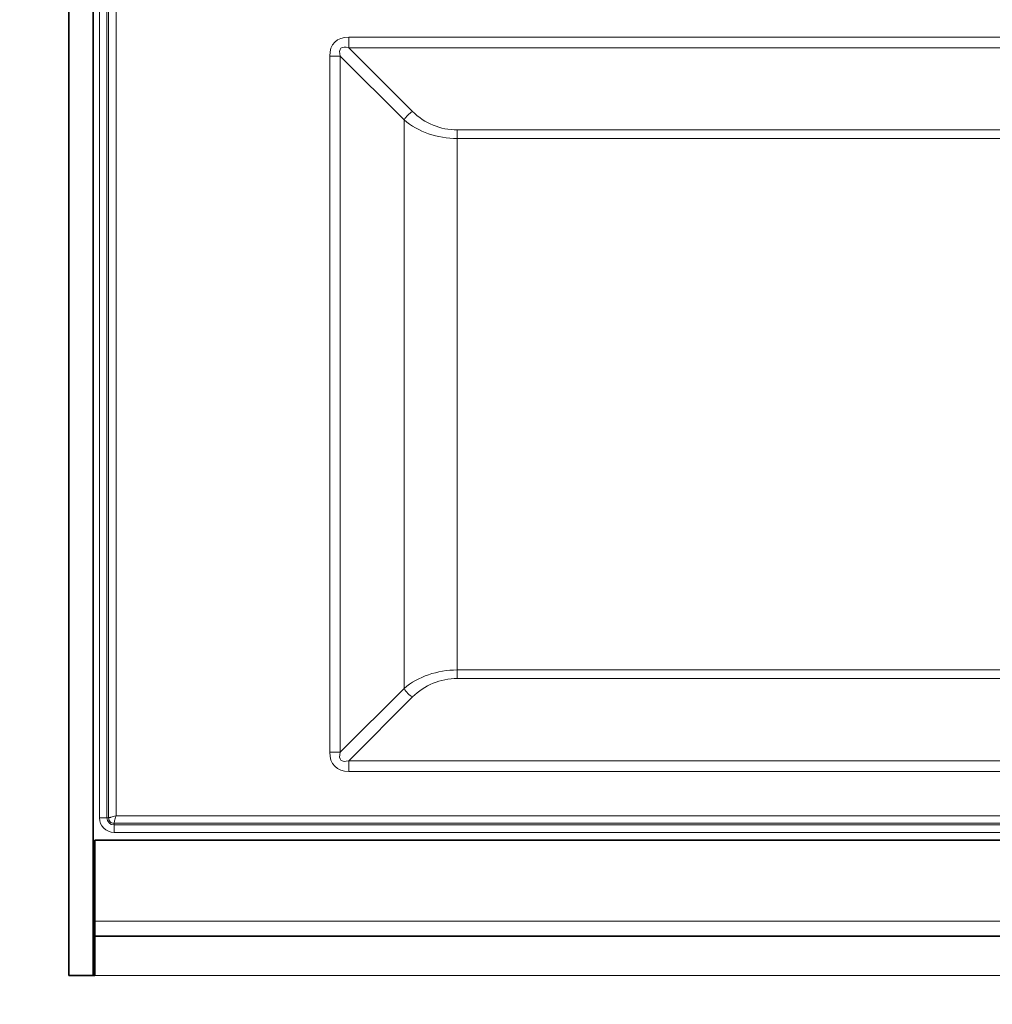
# Model space of a CAD drawing. Header units: millimetres. Extents: x 0 to 1118, y 0 to 864.
# Tile 233 of 256: x 714 to 731, y 457 to 474. Entities that reach past the tile are written whole.
import ezdxf

# ---------------------------------------------------------------- set-up
doc = ezdxf.new("R2010")
doc.units = ezdxf.units.MM
doc.layers.add('ALPHAREV', color=7, linetype='Continuous', lineweight=25)
doc.styles.add('SLDTEXTSTYLE0', font='TXT', dxfattribs={"width": 0.605})
doc.dimstyles.new('SLDDIMSTYLE3', dxfattribs={"dimtxt": 3.175, "dimasz": 4.572, "dimexe": 0, "dimexo": 0.0625, "dimgap": 0.79375, "dimtad": 0, "dimtih": 1, "dimtoh": 1, "dimdec": 0, "dimlfac": 4, "dimrnd": 1e-09, "dimzin": 12, "dimdsep": 46, "dimtxsty": 'SLDTEXTSTYLE0', "dimsah": 1, "dimcen": 0.09, "dimadec": 0, "dimazin": 3, "dimtfac": 1, "dimtofl": 0, "dimtmove": 0, "dimatfit": 3, "dimfxl": 1, "dimfrac": 2, "dimtolj": 1, "dimtzin": 12, "dimarcsym": 0})

# ---------------------------------------------------------------- blocks, each defined once
blk = doc.blocks.new('_D_14')
at = {"layer": 'ALPHAREV'}
for p, q in [((785.905, 483.074), (785.905, 401.703)), ((689.839, 418.163), (689.839, 401.703)), ((737.266, 408.176), (736.174, 408.176)), ((736.174, 408.176), (736.174, 403.303)), ((745.754, 408.176), (746.846, 408.176)), ((746.846, 408.176), (746.846, 403.303)), ((689.839, 403.303), (721.886, 403.303)), ((736.174, 403.303), (737.266, 403.303)), ((746.846, 403.303), (745.754, 403.303)), ((785.905, 403.303), (753.858, 403.303))]:
    blk.add_line(p, q, dxfattribs=at)
for points in [[(689.839, 403.303), (694.411, 402.541), (694.411, 404.065)], [(785.905, 403.303), (781.333, 404.065), (781.333, 402.541)]]:
    blk.add_solid(points, dxfattribs=at)
at = {"layer": 'ALPHAREV', "char_height": 3.175, "attachment_point": 1, "style": 'SLDTEXTSTYLE0'}
for s, insert in [('384', (727.807, 407.396)), ('15.1', (737.266, 407.396)), ('FOOT TO COG', (722.612, 401.796))]:
    blk.add_mtext(s, dxfattribs=dict(at, insert=insert))

msp = doc.modelspace()

# ---------------------------------------------------------------- linework, layer by layer
at = {"color": 7, "linetype": 'Continuous', "lineweight": 35}
for p, q in [((715.1962, 513.2192), (715.1962, 457.9692)), ((715.5962, 513.2192), (715.5962, 457.9692)), ((715.6262, 458.8692), (715.6262, 460.2192)), ((715.6262, 460.2192), (752.7662, 460.2192)), ((715.6262, 459.6415), (715.5962, 459.6522)), ((715.5962, 459.4289), (715.6262, 459.4289)), ((715.5962, 459.4085), (715.6262, 459.4085)), ((715.6262, 458.8692), (715.6262, 458.6192)), ((715.6262, 457.9692), (715.6262, 458.6192)), ((752.7662, 458.6192), (715.6262, 458.6192)), ((715.5962, 457.9692), (715.1962, 457.9692)), ((715.1962, 457.9692), (715.6262, 457.9692))]:
    msp.add_line(p, q, dxfattribs=at)
at = {"color": 7, "linetype": 'Continuous', "lineweight": 18}
for p, q in [((715.7025, 460.5889), (715.7025, 510.5889)), ((715.8274, 510.5889), (715.8274, 460.5889)), ((715.8543, 460.5889), (715.8543, 510.5889)), ((715.9791, 510.556), (715.9791, 460.6218)), ((719.8477, 473.5675), (748.5446, 473.5675)), ((719.8477, 473.5675), (719.8477, 473.3907)), ((719.8477, 473.3907), (720.9083, 472.33)), ((748.5446, 473.3907), (719.8477, 473.3907)), ((719.5295, 461.6786), (719.5295, 473.2493)), ((719.7063, 473.2493), (719.5295, 473.2493)), ((720.7669, 472.1886), (719.7063, 473.2493)), ((719.7063, 473.2493), (719.7063, 461.6786)), ((720.7669, 462.7392), (720.7669, 472.1886)), ((721.6508, 471.8811), (721.6508, 472.0225)), ((721.6508, 472.0225), (746.7415, 472.0225)), ((746.7415, 471.8811), (721.6508, 471.8811)), ((721.6508, 471.8811), (721.6508, 463.0468)), ((721.6508, 463.0468), (746.7415, 463.0468)), ((721.6508, 462.9053), (721.6508, 463.0468)), ((746.7415, 462.9053), (721.6508, 462.9053)), ((719.7063, 461.6786), (720.7669, 462.7392)), ((720.9083, 462.5978), (719.8477, 461.5371)), ((719.7063, 461.6786), (719.5295, 461.6786)), ((719.8477, 461.5371), (748.5446, 461.5371)), ((719.8477, 461.5371), (719.8477, 461.3604)), ((748.5446, 461.3604), (719.8477, 461.3604)), ((715.8274, 460.5889), (715.7025, 460.5889)), ((715.8274, 460.5889), (715.8543, 460.5889)), ((715.9791, 460.6218), (752.4132, 460.6218)), ((752.4462, 460.497), (715.9462, 460.497)), ((715.9462, 460.497), (715.9462, 460.4701)), ((715.9462, 460.4701), (752.4462, 460.4701)), ((715.9462, 460.4701), (715.9462, 460.3453)), ((752.4462, 460.3453), (715.9462, 460.3453)), ((715.5962, 459.976), (715.6262, 459.9598)), ((715.6262, 459.8224), (715.5962, 459.8356)), ((752.7662, 458.8692), (715.6262, 458.8692)), ((752.7662, 457.9692), (715.6262, 457.9692))]:
    msp.add_line(p, q, dxfattribs=at)
for centre, radius, start, end in [((721.0589, 472.0381), 0.3284, 117.27378, 152.72622), ((721.6508, 473.0725), 1.05, 225, 270), ((721.6508, 461.8553), 1.05, 90, 135), ((721.0589, 462.8897), 0.3284, 207.27378, 242.72622), ((715.9462, 460.5889), 0.2436, 180, 270), ((715.9462, 460.5889), 0.1188, 180, 270)]:
    msp.add_arc(centre, radius, start, end, dxfattribs=at)
for centre, major_axis, ratio, start_param, end_param in [((720.1659, 472.9311), (-0.5511, 0.5511), 0.5773503, 5.7595865, 6.8067841), ((720.1659, 472.9311), (0.4491, -0.4491), 0.3149183, 2.6179939, 3.6651914), ((721.6508, 472.9311), (1.25, 0), 0.84, 3.9269908, 4.712389), ((721.6508, 461.9968), (1.25, 0), 0.84, 1.5707963, 2.3561945), ((720.1659, 461.9968), (0.5511, 0.5511), 0.5773503, 2.6179939, 3.6651914), ((720.1659, 461.9968), (0.4491, 0.4491), 0.3149183, 2.6179939, 3.6651914)]:
    msp.add_ellipse(centre, major_axis=major_axis, ratio=ratio, start_param=start_param, end_param=end_param, dxfattribs=at)
for points, knots in [([(715.8543, 460.5889), (715.8567, 460.5894), (715.8605, 460.5901), (715.877, 460.5943), (715.8982, 460.5999), (715.9325, 460.6092), (715.9636, 460.6176), (715.9791, 460.6218)], [0, 0, 0, 0, 0.2414098, 0.3687127, 0.5004117, 0.7500791, 1, 1, 1, 1]), ([(715.9462, 460.497), (715.9341, 460.4984), (715.9101, 460.5012), (715.8797, 460.5225), (715.8585, 460.5528), (715.8557, 460.5769), (715.8543, 460.5889)], [0, 0, 0, 0, 0.25015393, 0.5, 0.74984607, 1, 1, 1, 1]), ([(715.9791, 460.6218), (715.9749, 460.6063), (715.9664, 460.5753), (715.9571, 460.5409), (715.9516, 460.5197), (715.9474, 460.5032), (715.9467, 460.4995), (715.9462, 460.497)], [0, 0, 0, 0, 0.2499209, 0.4995883, 0.6312726, 0.7585706, 1, 1, 1, 1])]:
    msp.add_open_spline(points, degree=3, knots=knots, dxfattribs=at)

# ---------------------------------------------------------------- dimensions: what is measured, and where the dimension line sits
at = {"layer": 'ALPHAREV'}
dim = msp.add_linear_dim(base=(689.8387, 403.3032), p1=(785.9052, 484.6739), p2=(689.8387, 419.7634), text='<>\\PFOOT TO COG', dimstyle='SLDDIMSTYLE3', dxfattribs=at)
dim.commit()
dim.dimension.update_dxf_attribs({"geometry": '_D_14', "text_midpoint": (737.8719, 403.3032), "dimtype": 160})

doc.saveas('drawing.dxf')
